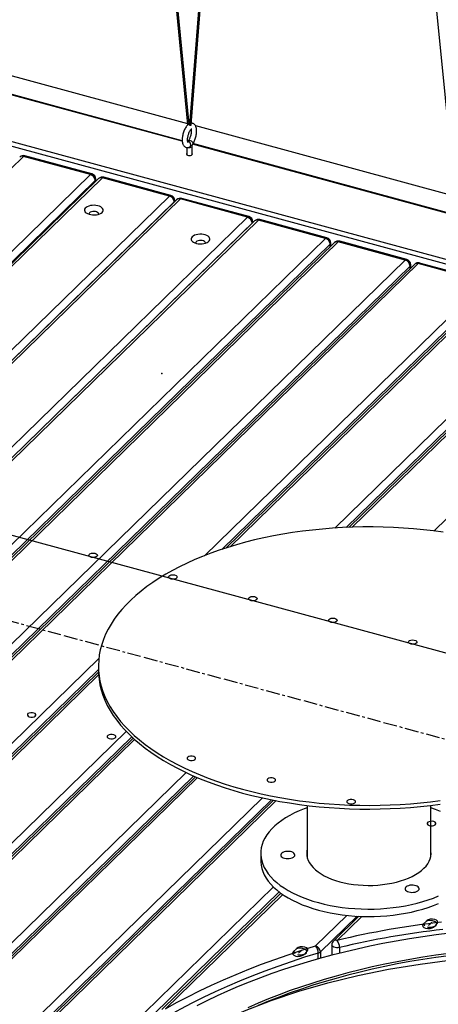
# Model space of a CAD drawing. Header units: millimetres. Extents: x -1584 to 1986, y -2679 to 1286.
# Tile 6 of 9: x 755 to 1141, y -1621 to -711. Entities that reach past the tile are written whole.
import ezdxf

# ---------------------------------------------------------------- set-up
doc = ezdxf.new("R2010")
doc.units = ezdxf.units.MM
doc.header["$PDSIZE"] = -1
doc.linetypes.add('CENTERX2', pattern=[20.32, 12.7, -2.54, 2.54, -2.54])

msp = doc.modelspace()

# ---------------------------------------------------------------- linework, layer by layer
at = {"color": 7, "linetype": 'Continuous', "lineweight": 25}
for p, q in [((771.58, 627.92), (909.71, -807.49)), ((911.19, -807.25), (773.16, 627.19)), ((1015.11, 509.24), (911.46, -807.82)), ((912.96, -807.84), (1016.55, 508.5)), ((1019.2, 507.14), (1157.23, -875.58)), ((1751.22, -1096.22), (53.49, -634.81)), ((1752.82, -1100.98), (52.09, -638.75)), ((669.37, -741.26), (909.62, -806.56)), ((904.81, -823.09), (666.8, -758.41)), ((904.78, -822.55), (667.08, -757.95)), ((911.17, -806.98), (911.24, -807)), ((917, -808.56), (1157.05, -873.8)), ((913.94, -835.38), (913.94, -827.61)), ((1152.45, -890.4), (914.43, -825.71)), ((1152.42, -889.85), (914.72, -825.25)), ((758.1, -837), (112.19, -1467.43)), ((820.01, -853.83), (758.1, -837)), ((821.32, -853.29), (759.41, -836.47)), ((908.94, -828.84), (908.94, -835.38)), ((174.1, -1484.25), (820.01, -853.83)), ((824.43, -859.32), (178.52, -1489.74)), ((827.57, -857.54), (181.66, -1487.97)), ((831.06, -856.83), (185.16, -1487.26)), ((824.43, -860.61), (824.43, -859.32)), ((825.01, -860.04), (825.01, -858.12)), ((892.97, -873.66), (831.06, -856.83)), ((894.28, -873.12), (832.37, -856.3)), ((247.06, -1504.08), (892.97, -873.66)), ((897.39, -879.15), (251.49, -1509.57)), ((899.65, -877.13), (253.74, -1507.56)), ((903.14, -876.42), (257.24, -1506.85)), ((897.39, -879.33), (897.39, -879.15)), ((897.97, -878.77), (897.97, -877.95)), ((965.05, -893.25), (903.14, -876.42)), ((966.36, -892.71), (904.45, -875.89)), ((319.15, -1523.67), (965.05, -893.25)), ((969.47, -898.74), (323.57, -1529.16)), ((971.73, -896.72), (325.82, -1527.15)), ((975.22, -896.01), (329.32, -1526.44)), ((969.47, -898.92), (969.47, -898.74)), ((970.05, -898.36), (970.05, -897.54)), ((1037.13, -912.84), (975.22, -896.01)), ((1038.44, -912.3), (976.53, -895.48)), ((391.23, -1543.26), (1037.13, -912.84)), ((1041.55, -918.33), (395.65, -1548.75)), ((1045.58, -916.79), (399.67, -1547.22)), ((1049.07, -916.08), (403.16, -1546.51)), ((1041.55, -920.72), (1041.55, -918.33)), ((1042.13, -920.16), (1042.13, -917.13)), ((1110.98, -932.91), (1049.07, -916.08)), ((1112.29, -932.37), (1050.38, -915.55)), ((465.07, -1563.33), (1110.98, -932.91)), ((1119.43, -936.86), (473.52, -1567.29)), ((1122.92, -936.16), (477.01, -1566.58)), ((1115.98, -940.23), (1115.98, -937.2)), ((1184.83, -952.98), (1122.92, -936.16)), ((1186.14, -952.44), (1124.23, -935.62)), ((1115.4, -938.4), (469.5, -1568.82)), ((1115.4, -940.79), (1115.4, -938.4)), ((925.28, -1206.31), (1184.83, -952.98)), ((1189.25, -958.47), (941.29, -1200.49)), ((1193.28, -956.93), (944.98, -1199.28)), ((1196.77, -956.23), (949.07, -1197.99)), ((1045.86, -1180.77), (1258.68, -973.05)), ((1263.1, -978.54), (1056.49, -1180.2)), ((1267.13, -977), (1059.05, -1180.09)), ((1270.62, -976.3), (1061.92, -1179.99)), ((1137.45, -1183.52), (1332.53, -993.12)), ((538.92, -1583.41), (827.72, -1301.53)), ((827.35, -1308.51), (827.35, -1311.93)), ((827.35, -1311.69), (543.35, -1588.89)), ((827.39, -1314.06), (547.37, -1587.36)), ((827.52, -1316.63), (550.86, -1586.65)), ((612.77, -1603.48), (853.13, -1368.88)), ((858.12, -1373.82), (617.19, -1608.96)), ((859.37, -1374.98), (621.22, -1607.43)), ((860.81, -1376.28), (624.71, -1606.72)), ((686.62, -1623.55), (908.57, -1406.92)), ((915.42, -1410.03), (691.04, -1629.03)), ((917.12, -1410.77), (695.07, -1627.5)), ((919.05, -1411.59), (698.56, -1626.79)), ((760.47, -1643.62), (979.01, -1430.31)), ((987.28, -1432.05), (764.89, -1649.1)), ((989.32, -1432.45), (768.92, -1647.57)), ((991.64, -1432.89), (772.41, -1646.86)), ((1020.2, -1437.28), (1020.2, -1484.92)), ((1134.5, -1484.92), (1134.5, -1437.28)), ((977.35, -1481.65), (977.35, -1488.51)), ((834.32, -1663.69), (989.04, -1512.67)), ((994.38, -1517.26), (838.74, -1669.18)), ((996.1, -1518.53), (885.94, -1626.05)), ((997.71, -1519.66), (889.44, -1625.34)), ((1028.06, -1567.29), (1057.1, -1538.95)), ((1066.37, -1539.7), (1032.48, -1572.78)), ((1068.16, -1539.8), (1044.58, -1562.82)), ((1070.82, -1539.9), (1048.07, -1562.11)), ((1030.6, -1579.15), (1030.6, -1573.8)), ((1032.48, -1572.78), (1032.48, -1578.63)), ((1043.07, -1566.39), (1043.07, -1575.79)), ((1050.19, -1568.73), (1050.19, -1573.97))]:
    msp.add_line(p, q, dxfattribs=at)
at = {"color": 7, "linetype": 'Continuous'}
for p, q in [((1804.21, -1474.8), (35.38, -994.07)), ((1130.78, -1543.94), (1127.51, -1547.13)), ((1140.5, -1546.59), (1137.24, -1549.77)), ((1010.7, -1569.54), (1007.43, -1572.73)), ((1020.43, -1572.19), (1017.16, -1575.37))]:
    msp.add_line(p, q, dxfattribs=at)
at = {"color": 7, "linetype": 'CENTERX2'}
for p, q in [((721.7, -1260.1), (792.45, -1279.33)), ((795.54, -1280.17), (866.3, -1299.4)), ((869.39, -1300.24), (940.15, -1319.47)), ((943.24, -1320.31), (1014, -1339.54)), ((1017.09, -1340.38), (1087.84, -1359.61)), ((1090.94, -1360.45), (1161.69, -1379.68)), ((1135.64, -1545.26), (1132.37, -1548.45)), ((1015.56, -1570.86), (1012.3, -1574.05))]:
    msp.add_line(p, q, dxfattribs=at)
at = {"color": 7, "linetype": 'Continuous', "lineweight": 25, "flags": 128}
for points in [[(911.19, -807.25), (911.19, -807.31), (911.11, -807.44), (910.92, -807.57), (910.67, -807.66), (910.38, -807.71), (910.1, -807.71), (909.88, -807.66), (909.74, -807.56), (909.71, -807.49)], [(911.46, -807.82), (911.5, -807.94), (911.64, -808.07), (911.86, -808.17), (912.14, -808.22), (912.43, -808.2), (912.69, -808.13), (912.88, -808.01), (912.96, -807.87), (912.96, -807.84)], [(910.43, -822.68), (910.72, -822.4), (911.37, -822.21), (912.2, -822.31), (913.07, -822.67), (913.85, -823.25), (914.42, -823.97), (914.7, -824.7)], [(913.65, -828.21), (913.93, -827.73), (913.94, -827.62)], [(914.7, -824.7), (914.64, -825.34), (914.55, -825.51)], [(908.94, -834.2), (908.75, -834.5), (908.73, -835.02), (909.07, -835.51), (909.73, -835.9), (910.63, -836.15), (911.63, -836.21), (912.61, -836.08), (913.43, -835.77), (913.98, -835.34), (914.19, -834.83), (914.03, -834.31), (913.94, -834.2)], [(830.73, -888.77), (831.39, -887.94), (831.7, -887.05), (831.67, -886.15), (831.28, -885.27), (830.55, -884.45), (829.52, -883.72), (828.23, -883.12), (826.73, -882.65), (825.07, -882.36), (823.34, -882.24), (821.59, -882.31), (819.91, -882.55), (818.35, -882.96), (816.99, -883.53), (815.88, -884.23), (815.06, -885.03), (814.57, -885.89), (814.43, -886.79), (814.65, -887.68), (815.21, -888.54), (816.09, -889.32), (817.26, -889.99), (818.66, -890.52), (820.25, -890.9), (821.95, -891.11), (823.7, -891.14), (825.43, -890.98), (827.06, -890.65), (828.52, -890.16), (829.76, -889.52), (830.73, -888.77)], [(827.55, -890.51), (827.57, -890.05), (827.28, -889.41), (826.65, -888.84), (825.73, -888.38), (824.59, -888.07), (823.34, -887.94), (822.06, -887.99), (820.87, -888.23), (819.86, -888.64), (819.1, -889.17), (818.67, -889.79), (818.6, -890.45), (818.61, -890.51)], [(914.04, -911.42), (913.39, -912.25), (913.07, -913.14), (913.11, -914.04), (913.5, -914.92), (914.22, -915.74), (915.25, -916.47), (916.55, -917.08), (918.05, -917.54), (919.7, -917.83), (921.44, -917.95), (923.19, -917.88), (924.87, -917.64), (926.42, -917.23), (927.79, -916.66), (928.9, -915.96), (929.71, -915.17), (930.2, -914.3), (930.34, -913.4), (930.13, -912.51), (929.57, -911.65), (928.69, -910.87), (927.52, -910.2), (926.11, -909.67), (924.53, -909.29), (922.82, -909.08), (921.07, -909.05), (919.35, -909.21), (917.72, -909.54), (916.26, -910.03), (915.01, -910.67), (914.04, -911.42)], [(926.17, -917.31), (926.18, -916.85), (925.89, -916.21), (925.26, -915.64), (924.34, -915.18), (923.21, -914.87), (921.95, -914.74), (920.68, -914.8), (919.48, -915.03), (918.47, -915.44), (917.71, -915.97)], [(1146.11, -1184.71), (1137.02, -1183.47), (1127.84, -1182.4), (1118.6, -1181.51), (1109.29, -1180.8), (1099.95, -1180.27), (1090.56, -1179.93), (1081.16, -1179.76), (1071.76, -1179.78), (1062.36, -1179.98), (1052.99, -1180.36), (1043.64, -1180.92), (1034.35, -1181.67), (1025.12, -1182.59), (1015.96, -1183.69), (1006.88, -1184.97), (997.91, -1186.42), (989.05, -1188.04), (980.32, -1189.84), (971.72, -1191.8), (963.27, -1193.93), (954.98, -1196.22), (946.87, -1198.67), (938.94, -1201.28), (931.21, -1204.04), (923.68, -1206.94), (916.37, -1209.99), (909.29, -1213.18), (902.45, -1216.5), (895.85, -1219.96), (889.52, -1223.54), (883.44, -1227.23), (877.64, -1231.05), (872.13, -1234.97), (866.9, -1239), (861.98, -1243.13), (857.35, -1247.35), (853.04, -1251.65), (849.05, -1256.04), (845.38, -1260.5), (842.04, -1265.02), (839.03, -1269.61), (836.36, -1274.26), (834.03, -1278.95), (832.04, -1283.69), (830.4, -1288.46), (829.11, -1293.26), (828.17, -1298.08), (827.59, -1302.91), (827.36, -1307.75), (827.48, -1312.6), (827.95, -1317.43), (828.78, -1322.26), (829.96, -1327.07), (831.49, -1331.85), (833.37, -1336.59), (835.59, -1341.3), (838.16, -1345.96), (841.07, -1350.57), (844.3, -1355.11), (847.87, -1359.6), (851.77, -1364.01), (855.98, -1368.34), (860.51, -1372.58), (865.34, -1376.74), (870.47, -1380.8), (875.9, -1384.75), (881.61, -1388.6), (887.6, -1392.34), (893.86, -1395.96), (900.37, -1399.45), (907.14, -1402.81), (914.15, -1406.04), (921.39, -1409.14), (928.85, -1412.09), (936.52, -1414.89), (944.39, -1417.54), (952.44, -1420.04), (960.68, -1422.38)], [(827.35, -1311.93), (827.48, -1316.03), (827.95, -1320.86), (828.78, -1325.69), (829.96, -1330.49), (831.49, -1335.27), (833.37, -1340.02), (835.59, -1344.73), (838.16, -1349.39), (841.07, -1353.99), (844.3, -1358.54), (847.87, -1363.02), (851.77, -1367.43), (855.98, -1371.77), (860.51, -1376.01), (865.34, -1380.17), (870.47, -1384.23), (875.9, -1388.18), (881.61, -1392.03), (887.6, -1395.77), (893.86, -1399.38), (900.37, -1402.88), (907.14, -1406.24), (914.15, -1409.47), (921.39, -1412.56), (928.85, -1415.51), (936.52, -1418.32), (944.39, -1420.97), (952.44, -1423.47), (960.68, -1425.81)], [(960.68, -1422.38), (969.08, -1424.56), (977.63, -1426.58), (986.32, -1428.43), (995.15, -1430.11), (1004.08, -1431.61), (1013.13, -1432.94), (1022.26, -1434.1), (1031.47, -1435.08), (1040.75, -1435.88), (1050.08, -1436.5), (1059.44, -1436.93), (1068.84, -1437.19), (1078.24, -1437.26), (1087.64, -1437.16), (1097.03, -1436.87), (1106.39, -1436.39), (1115.71, -1435.74), (1124.98, -1434.91), (1134.18, -1433.89), (1143.29, -1432.71)], [(960.68, -1425.81), (969.08, -1427.99), (977.63, -1430.01), (986.32, -1431.86), (995.15, -1433.53), (1004.08, -1435.04), (1013.13, -1436.37), (1022.26, -1437.53), (1031.47, -1438.51), (1040.75, -1439.31), (1050.08, -1439.93), (1059.44, -1440.36), (1068.84, -1440.62), (1078.24, -1440.69), (1087.64, -1440.58), (1097.03, -1440.29), (1106.39, -1439.82), (1115.71, -1439.17), (1124.98, -1438.34), (1134.18, -1437.32), (1143.29, -1436.13)], [(1020.2, -1439.39), (1017.58, -1440.36), (1012.93, -1442.26), (1008.51, -1444.29), (1004.34, -1446.46), (1000.42, -1448.75), (996.77, -1451.15), (993.4, -1453.67), (990.33, -1456.28), (987.57, -1458.98), (985.11, -1461.76), (982.99, -1464.61), (981.19, -1467.51), (979.74, -1470.47), (978.62, -1473.47), (977.85, -1476.5), (977.44, -1479.54), (977.37, -1482.6), (977.65, -1485.64), (978.29, -1488.68), (979.27, -1491.69), (980.59, -1494.66), (982.26, -1497.59), (984.26, -1500.47), (986.59, -1503.27), (989.24, -1506.01), (992.19, -1508.65), (995.45, -1511.2), (998.99, -1513.65), (1002.81, -1515.98), (1006.89, -1518.2), (1011.21, -1520.28), (1015.77, -1522.23), (1020.55, -1524.04), (1025.52, -1525.7), (1030.68, -1527.2)], [(1143.49, -1443.02), (1138.93, -1441.07), (1134.5, -1439.39)], [(999.37, -1486.08), (1000.78, -1486.36), (1002.27, -1486.47), (1003.78, -1486.4), (1005.21, -1486.14), (1006.48, -1485.73), (1007.54, -1485.18), (1008.32, -1484.51), (1008.78, -1483.77), (1008.9, -1483), (1008.67, -1482.23), (1008.1, -1481.51), (1007.22, -1480.87), (1006.09, -1480.36), (1004.75, -1480), (1003.29, -1479.81), (1001.78, -1479.79), (1000.31, -1479.95), (998.94, -1480.29), (997.77, -1480.78), (996.84, -1481.39), (996.22, -1482.1), (995.93, -1482.86), (995.98, -1483.64), (996.39, -1484.39), (997.11, -1485.07), (998.13, -1485.64), (999.37, -1486.08)], [(1020.2, -1478.39), (1020.1, -1478.91), (1019.86, -1481.23), (1019.97, -1483.55), (1020.44, -1485.87), (1021.25, -1488.15), (1022.42, -1490.4), (1023.92, -1492.59), (1025.75, -1494.72), (1027.9, -1496.76), (1030.35, -1498.72), (1033.1, -1500.56), (1036.11, -1502.29), (1039.39, -1503.9), (1042.89, -1505.36), (1046.61, -1506.68), (1050.52, -1507.85)], [(1050.52, -1507.85), (1054.59, -1508.85), (1058.8, -1509.68), (1063.13, -1510.35), (1067.54, -1510.83), (1072.02, -1511.14), (1076.53, -1511.27), (1081.04, -1511.21), (1085.53, -1510.97), (1089.97, -1510.55), (1094.34, -1509.95), (1098.59, -1509.17), (1102.72, -1508.23), (1106.69, -1507.12), (1110.48, -1505.86), (1114.06, -1504.45), (1117.42, -1502.89), (1120.54, -1501.21), (1123.38, -1499.4), (1125.94, -1497.49), (1128.21, -1495.47), (1130.15, -1493.38), (1131.78, -1491.21), (1133.06, -1488.98), (1134.01, -1486.7), (1134.6, -1484.4), (1134.85, -1482.08), (1134.73, -1479.75), (1134.5, -1478.39)], [(977.35, -1488.51), (977.37, -1489.45), (977.65, -1492.5), (978.29, -1495.54), (979.27, -1498.55), (980.59, -1501.52), (982.26, -1504.45), (984.26, -1507.32), (986.59, -1510.13), (989.24, -1512.86), (992.19, -1515.51), (995.45, -1518.06), (998.99, -1520.51), (1002.81, -1522.84), (1006.89, -1525.06), (1011.21, -1527.14), (1015.77, -1529.09), (1020.55, -1530.9), (1025.52, -1532.56), (1030.68, -1534.06)], [(1114.26, -1517.31), (1115.67, -1517.59), (1117.16, -1517.69), (1118.67, -1517.62), (1120.09, -1517.37), (1121.37, -1516.95), (1122.43, -1516.4), (1123.21, -1515.73), (1123.67, -1514.99), (1123.79, -1514.22), (1123.56, -1513.45), (1122.99, -1512.73), (1122.11, -1512.1), (1120.98, -1511.59), (1119.64, -1511.23), (1118.18, -1511.03), (1116.67, -1511.01), (1115.19, -1511.18), (1113.83, -1511.51), (1112.66, -1512), (1111.73, -1512.62), (1111.11, -1513.32), (1110.81, -1514.09), (1110.87, -1514.86), (1111.28, -1515.61), (1112, -1516.29), (1113.02, -1516.87), (1114.26, -1517.31)], [(1030.68, -1527.2), (1036, -1528.55), (1041.47, -1529.73), (1047.06, -1530.74), (1052.76, -1531.58), (1058.55, -1532.24), (1064.4, -1532.72), (1070.29, -1533.03), (1076.22, -1533.15), (1082.14, -1533.1), (1088.05, -1532.86), (1093.92, -1532.45), (1099.74, -1531.85), (1105.47, -1531.08), (1111.11, -1530.13), (1116.62, -1529.02), (1122, -1527.74), (1127.22, -1526.29), (1132.27, -1524.69), (1137.13, -1522.94), (1141.77, -1521.05)], [(1030.68, -1534.06), (1036, -1535.41), (1041.47, -1536.58), (1047.06, -1537.6), (1052.76, -1538.43), (1058.55, -1539.1), (1064.4, -1539.58), (1070.29, -1539.89), (1076.22, -1540.01), (1082.14, -1539.96), (1088.05, -1539.72), (1093.92, -1539.3), (1099.74, -1538.71), (1105.47, -1537.94), (1111.11, -1536.99), (1116.62, -1535.88), (1122, -1534.6), (1127.22, -1533.15), (1132.27, -1531.55), (1137.13, -1529.8), (1141.77, -1527.9)], [(1152.2, -1555.56), (1139.64, -1557.12), (1127.17, -1558.85), (1114.79, -1560.76), (1102.52, -1562.84), (1090.36, -1565.1), (1078.33, -1567.52), (1066.43, -1570.11), (1054.67, -1572.87), (1043.06, -1575.79), (1031.61, -1578.87), (1020.33, -1582.11), (1009.22, -1585.51), (998.3, -1589.06), (987.56, -1592.76), (977.03, -1596.62), (966.7, -1600.61), (956.59, -1604.76), (946.7, -1609.04), (937.04, -1613.46), (927.62, -1618.01), (918.44, -1622.69)], [(889.44, -1625.34), (899.63, -1619.71), (910.1, -1614.22), (920.83, -1608.86), (931.81, -1603.64), (943.04, -1598.57), (954.52, -1593.64), (966.23, -1588.86), (978.17, -1584.23), (990.33, -1579.76), (1002.7, -1575.44), (1015.28, -1571.29), (1028.06, -1567.29)], [(1030.6, -1573.8), (1017.93, -1577.76), (1005.46, -1581.88), (993.19, -1586.16), (981.13, -1590.59), (969.29, -1595.18), (957.67, -1599.92), (946.29, -1604.81), (935.15, -1609.85), (924.26, -1615.02), (913.62, -1620.33), (903.25, -1625.78), (893.13, -1631.36)], [(1151.13, -1574.21), (1139.09, -1575.85), (1127.14, -1577.66), (1115.3, -1579.64), (1103.57, -1581.8), (1091.97, -1584.12), (1080.49, -1586.62), (1069.16, -1589.28), (1057.98, -1592.1), (1046.96, -1595.09), (1036.11, -1598.23), (1025.43, -1601.54), (1014.94, -1604.99), (1004.65, -1608.6), (994.56, -1612.36), (984.67, -1616.26), (975.01, -1620.3), (965.57, -1624.49)], [(1050.19, -1568.73), (1048.87, -1568.94), (1047.49, -1568.95), (1046.15, -1568.77), (1044.96, -1568.41), (1044.01, -1567.9), (1043.37, -1567.27), (1043.08, -1566.57), (1043.07, -1566.39)], [(1151.13, -1576.36), (1139.09, -1577.99), (1127.14, -1579.8), (1115.3, -1581.79), (1103.57, -1583.94), (1091.97, -1586.27), (1080.49, -1588.76), (1069.16, -1591.42), (1057.98, -1594.24), (1046.96, -1597.23), (1036.11, -1600.38), (1025.43, -1603.68), (1014.94, -1607.13), (1004.65, -1610.74), (994.56, -1614.5), (984.67, -1618.4), (975.01, -1622.45)]]:
    msp.add_lwpolyline(points, dxfattribs=at)
at = {"color": 7, "linetype": 'Continuous', "flags": 128}
for points in [[(819.59, -1207.4), (818.72, -1206.73), (818.41, -1205.95), (818.71, -1205.16), (819.57, -1204.49), (820.87, -1204.04), (822.4, -1203.88), (823.93, -1204.03), (825.23, -1204.48), (826.1, -1205.15), (826.41, -1205.93), (826.11, -1206.72), (825.25, -1207.39), (823.95, -1207.84), (822.42, -1208), (820.89, -1207.85), (819.59, -1207.4)], [(893.44, -1227.47), (892.57, -1226.8), (892.26, -1226.02), (892.56, -1225.23), (893.42, -1224.56), (894.72, -1224.11), (896.25, -1223.95), (897.78, -1224.1), (899.08, -1224.55), (899.95, -1225.22), (900.26, -1226), (899.96, -1226.79), (899.1, -1227.46), (897.8, -1227.91), (896.27, -1228.07), (894.74, -1227.92), (893.44, -1227.47)], [(967.29, -1247.54), (966.42, -1246.88), (966.11, -1246.09), (966.41, -1245.3), (967.27, -1244.63), (968.57, -1244.18), (970.1, -1244.02), (971.63, -1244.17), (972.93, -1244.62), (973.8, -1245.29), (974.11, -1246.07), (973.81, -1246.86), (972.95, -1247.53), (971.65, -1247.98), (970.12, -1248.14), (968.59, -1247.99), (967.29, -1247.54)], [(1041.14, -1267.61), (1040.27, -1266.95), (1039.96, -1266.16), (1040.26, -1265.37), (1041.12, -1264.7), (1042.41, -1264.25), (1043.94, -1264.09), (1045.48, -1264.25), (1046.78, -1264.69), (1047.65, -1265.36), (1047.96, -1266.14), (1047.66, -1266.93), (1046.79, -1267.6), (1045.5, -1268.05), (1043.97, -1268.21), (1042.44, -1268.06), (1041.14, -1267.61)], [(1114.99, -1287.68), (1114.11, -1287.02), (1113.81, -1286.23), (1114.11, -1285.44), (1114.97, -1284.77), (1116.26, -1284.32), (1117.79, -1284.16), (1119.32, -1284.32), (1120.63, -1284.76), (1121.5, -1285.43), (1121.81, -1286.22), (1121.51, -1287), (1120.64, -1287.67), (1119.35, -1288.12), (1117.82, -1288.28), (1116.29, -1288.13), (1114.99, -1287.68)], [(766.34, -1351.53), (764.77, -1351.54), (763.34, -1351.85), (762.24, -1352.42), (761.66, -1353.17), (761.67, -1353.97), (762.28, -1354.71), (763.39, -1355.27), (764.83, -1355.58), (766.39, -1355.57), (767.83, -1355.26), (768.93, -1354.68), (769.51, -1353.94), (769.5, -1353.14), (768.89, -1352.4), (767.78, -1351.83), (766.34, -1351.53)], [(840.18, -1371.6), (838.62, -1371.61), (837.19, -1371.92), (836.09, -1372.49), (835.5, -1373.24), (835.52, -1374.04), (836.12, -1374.78), (837.24, -1375.34), (838.68, -1375.65), (840.24, -1375.64), (841.68, -1375.33), (842.78, -1374.75), (843.36, -1374.01), (843.35, -1373.21), (842.74, -1372.47), (841.63, -1371.9), (840.18, -1371.6)], [(914.03, -1391.67), (912.47, -1391.68), (911.03, -1391.99), (909.94, -1392.56), (909.35, -1393.31), (909.36, -1394.11), (909.97, -1394.85), (911.08, -1395.42), (912.53, -1395.72), (914.09, -1395.71), (915.53, -1395.4), (916.62, -1394.83), (917.21, -1394.08), (917.2, -1393.28), (916.59, -1392.54), (915.48, -1391.97), (914.03, -1391.67)], [(987.88, -1411.74), (986.32, -1411.75), (984.88, -1412.06), (983.79, -1412.63), (983.2, -1413.38), (983.21, -1414.18), (983.82, -1414.92), (984.93, -1415.49), (986.38, -1415.79), (987.94, -1415.78), (989.38, -1415.47), (990.47, -1414.9), (991.06, -1414.15), (991.05, -1413.35), (990.44, -1412.61), (989.33, -1412.04), (987.88, -1411.74)], [(1061.73, -1431.81), (1060.17, -1431.82), (1058.73, -1432.13), (1057.64, -1432.7), (1057.05, -1433.45), (1057.06, -1434.25), (1057.67, -1434.99), (1058.78, -1435.56), (1060.23, -1435.86), (1061.79, -1435.85), (1063.23, -1435.54), (1064.32, -1434.97), (1064.91, -1434.22), (1064.9, -1433.42), (1064.29, -1432.68), (1063.18, -1432.11), (1061.73, -1431.81)], [(1136.02, -1452), (1134.46, -1452.01), (1133.02, -1452.32), (1131.93, -1452.89), (1131.34, -1453.64), (1131.35, -1454.44), (1131.96, -1455.18), (1133.07, -1455.75), (1134.52, -1456.05), (1136.08, -1456.04), (1137.52, -1455.73), (1138.61, -1455.16), (1139.2, -1454.41), (1139.19, -1453.61), (1138.58, -1452.87), (1137.47, -1452.3), (1136.02, -1452)], [(1127.51, -1547.13), (1126.9, -1548.19), (1127.12, -1549.29), (1128.14, -1550.26), (1129.81, -1550.96), (1131.86, -1551.27), (1134, -1551.16), (1135.88, -1550.63), (1137.24, -1549.77)], [(1140.5, -1546.59), (1141.12, -1545.53), (1140.89, -1544.43), (1139.87, -1543.45), (1138.21, -1542.76), (1136.15, -1542.44), (1134.02, -1542.56), (1132.13, -1543.08), (1130.78, -1543.94)], [(845.86, -1699.74), (861.26, -1686.09), (878.38, -1673.01), (897.16, -1660.53), (917.5, -1648.73), (939.31, -1637.65), (962.51, -1627.34), (986.99, -1617.85), (1012.64, -1609.21), (1039.34, -1601.47), (1066.99, -1594.67), (1095.45, -1588.82), (1124.6, -1583.96), (1154.31, -1580.11), (1184.46, -1577.28), (1214.9, -1575.49), (1245.51, -1574.75), (1276.15, -1575.05), (1306.67, -1576.41), (1336.96, -1578.8), (1366.87, -1582.23)], [(1007.43, -1572.73), (1006.82, -1573.79), (1007.04, -1574.89), (1008.06, -1575.86), (1009.73, -1576.56), (1011.79, -1576.87), (1013.92, -1576.76), (1015.81, -1576.23), (1017.16, -1575.37)], [(1020.43, -1572.19), (1021.04, -1571.13), (1020.82, -1570.03), (1019.8, -1569.05), (1018.13, -1568.36), (1016.07, -1568.04), (1013.94, -1568.16), (1012.05, -1568.68), (1010.7, -1569.54)]]:
    msp.add_lwpolyline(points, dxfattribs=at)
at = {"color": 7, "linetype": 'CENTERX2', "flags": 128}
for points in [[(1139.63, -1547.94), (1140, -1546.75), (1139.46, -1545.57), (1138.09, -1544.59), (1136.1, -1543.96), (1133.79, -1543.77), (1131.51, -1544.05), (1129.61, -1544.75), (1128.38, -1545.78), (1128.01, -1546.97), (1128.55, -1548.14), (1129.92, -1549.12), (1131.91, -1549.75), (1134.22, -1549.95), (1136.5, -1549.67), (1138.4, -1548.96), (1139.63, -1547.94)], [(1019.55, -1573.54), (1019.93, -1572.35), (1019.39, -1571.17), (1018.02, -1570.2), (1016.02, -1569.56), (1013.71, -1569.37), (1011.44, -1569.65), (1009.54, -1570.35), (1008.31, -1571.38), (1007.93, -1572.57), (1008.47, -1573.74), (1009.84, -1574.72), (1011.84, -1575.35), (1014.15, -1575.55), (1016.42, -1575.27), (1018.32, -1574.56), (1019.55, -1573.54)]]:
    msp.add_lwpolyline(points, dxfattribs=at)
at = {"color": 7, "linetype": 'Continuous', "lineweight": 25}
for centre, radius, start, end in [((910.07, -826.35), 2.67, 352.9094, 92.21972), ((911.43, -825.08), 3.84, 253.9642, 305.4227), ((910.74, -826.54), 1.99, 300.1086, 355.82331), ((758.1, -841.29), 5, 74.79549, 134.30503), ((756.97, -840.4), 3.58, 71.58383, 131.32619), ((759.19, -837.8), 1.35, 80.73183, 143.96753), ((821.1, -854.63), 1.35, 80.73183, 143.96753), ((818.37, -859.68), 6.07, 3.39156, 74.33381), ((820.01, -858.12), 5, 0, 74.79549), ((823.35, -858.06), 1.66, 310.64064, 357.99746), ((831.06, -861.12), 5, 74.79549, 134.30503), ((829.93, -860.23), 3.58, 71.58383, 131.32619), ((832.16, -857.63), 1.35, 80.73183, 143.96753), ((894.06, -874.46), 1.35, 80.73183, 143.96753), ((891.33, -879.51), 6.07, 3.39156, 74.33381), ((892.97, -877.95), 5, 0, 74.79549), ((896.31, -877.89), 1.66, 310.64064, 357.99746), ((903.14, -880.71), 5, 74.79549, 134.30503), ((902.01, -879.82), 3.58, 71.58383, 131.32619), ((904.24, -877.22), 1.35, 80.73183, 143.96753), ((966.14, -894.05), 1.35, 80.73183, 143.96753), ((963.41, -899.1), 6.07, 3.39156, 74.33381), ((965.05, -897.54), 5, 360, 74.79549), ((968.39, -897.48), 1.66, 310.64064, 357.99746), ((975.22, -900.3), 5, 74.79549, 134.30503), ((974.09, -899.41), 3.58, 71.58383, 131.32619), ((976.32, -896.81), 1.35, 80.73183, 143.96753), ((918.58, -917.05), 1.38, 128.79926, 190.77381), ((1038.23, -913.64), 1.35, 80.73183, 143.96753), ((1035.49, -918.69), 6.07, 3.39156, 74.33381), ((1037.13, -917.13), 5, 360, 74.79549), ((1040.47, -917.07), 1.66, 310.64064, 357.99746), ((1049.07, -920.37), 5, 74.79549, 134.30503), ((1047.94, -919.48), 3.58, 71.58383, 131.32619), ((1050.16, -916.88), 1.35, 80.73183, 143.96753), ((1112.07, -933.71), 1.35, 80.73183, 143.96753), ((1109.34, -938.76), 6.07, 3.39156, 74.33381), ((1110.98, -937.2), 5, 360, 74.79549), ((1114.32, -937.14), 1.66, 310.64064, 357.99746), ((1122.92, -940.44), 5, 74.79549, 134.30503), ((1121.79, -939.55), 3.58, 71.58383, 131.32619), ((1124.01, -936.95), 1.35, 80.73183, 143.96753), ((1235.33, -2346.39), 806.33, 96.46399, 103.42876), ((1235.45, -2344.65), 797.73, 96.46399, 103.42876), ((1048.07, -1566.39), 5, 134.30503, 180), ((1046.93, -1565.45), 3.53, 71.12277, 131.78725), ((1039.07, -1568.63), 11.12, 359.51977, 35.94216), ((1021.07, -1573.77), 9.52, 359.82986, 42.83843), ((1026.42, -1573.14), 6.07, 3.39156, 74.33381), ((1029.4, -1569.33), 4.63, 285.0118, 311.72896)]:
    msp.add_arc(centre, radius, start, end, dxfattribs=at)
for points, knots in [([(909.87, -808.01), (909.68, -808.19), (909.12, -808.69), (908.31, -809.78), (907.42, -811.23), (906.64, -812.86), (905.97, -814.59), (905.44, -816.38), (905.05, -818.2), (904.8, -820), (904.71, -821.75), (904.8, -823.42), (905.07, -824.92), (905.53, -826.21), (906.16, -827.24), (906.94, -828.05), (907.9, -828.62), (908.99, -828.91), (910.11, -828.88), (911.02, -828.63), (911.53, -828.37), (911.73, -828.26)], [0, 0, 0, 0, 0.032309, 0.09371, 0.155263, 0.215432, 0.274602, 0.333279, 0.39189, 0.450749, 0.510272, 0.571058, 0.633959, 0.691821, 0.742841, 0.789129, 0.833216, 0.880832, 0.926002, 0.970855, 1, 1, 1, 1]), ([(909.71, -807.49), (909.73, -807.61), (909.76, -807.81), (909.86, -808), (909.9, -808.07)], [0, 0, 0, 0, 0.594001, 1, 1, 1, 1]), ([(911.54, -806.87), (911.45, -806.89), (911.32, -806.94), (911.21, -807.01), (911.17, -807.04)], [0, 0, 0, 0, 0.68405, 1, 1, 1, 1]), ([(911.47, -807.7), (911.46, -807.69), (911.45, -807.68), (911.4, -807.65), (911.35, -807.61), (911.3, -807.56), (911.26, -807.5), (911.23, -807.44), (911.2, -807.38), (911.19, -807.32), (911.19, -807.29), (911.19, -807.27)], [0, 0, 0, 0, 0.1525775, 0.2668193, 0.3831475, 0.4996031, 0.6135153, 0.7222013, 0.8235362, 0.916254, 1, 1, 1, 1]), ([(912.76, -808.49), (912.81, -808.41), (912.92, -808.22), (912.95, -807.98), (912.96, -807.83)], [0, 0, 0, 0, 0.410774, 1, 1, 1, 1]), ([(914.55, -825.51), (914.71, -825.27), (915.17, -824.57), (915.87, -823.27), (916.59, -821.59), (917.19, -819.82), (917.65, -818.01), (917.98, -816.2), (918.15, -814.42), (918.15, -812.71), (917.97, -811.09), (917.59, -809.67), (917.03, -808.5), (916.31, -807.59), (915.44, -806.91), (914.43, -806.51), (913.6, -806.36), (913.16, -806.44), (913.07, -806.45)], [0, 0, 0, 0, 0.038647, 0.112663, 0.185259, 0.256957, 0.328322, 0.39982, 0.471833, 0.544987, 0.620156, 0.698488, 0.764395, 0.822925, 0.877532, 0.93071, 0.986783, 1, 1, 1, 1]), ([(910.13, -824.14), (910.14, -824.14), (910.16, -824.17), (910.03, -823.96), (909.88, -823.44), (909.76, -822.64), (909.72, -821.6), (909.8, -820.35), (910, -818.96), (910.32, -817.5), (910.76, -816.06), (911.29, -814.71), (911.88, -813.51), (912.48, -812.55), (913.02, -811.88), (913.42, -811.49), (913.65, -811.38), (913.61, -811.39), (913.6, -811.39)], [0, 0, 0, 0, 0.019992, 0.079753, 0.140347, 0.204376, 0.272427, 0.343758, 0.417359, 0.492307, 0.567836, 0.643198, 0.717597, 0.790259, 0.860299, 0.920185, 0.983851, 1, 1, 1, 1]), ([(912.99, -811.94), (913.02, -812.1), (913.11, -812.5), (913.16, -813.43), (913.11, -814.63), (912.95, -815.99), (912.65, -817.44), (912.24, -818.89), (911.73, -820.28), (911.16, -821.48), (910.72, -822.25), (910.48, -822.6), (910.43, -822.68)], [0, 0, 0, 0, 0.070878, 0.175132, 0.284842, 0.398464, 0.514508, 0.63173, 0.749021, 0.865082, 0.970264, 1, 1, 1, 1]), ([(910.43, -822.68), (910.31, -822.86), (910.12, -823.13), (909.98, -823.45), (909.93, -823.57)], [0, 0, 0, 0, 0.659995, 1, 1, 1, 1]), ([(913.94, -827.61), (913.94, -827.53), (913.95, -827.36), (914, -826.98), (914.11, -826.51), (914.26, -826.06), (914.42, -825.72), (914.51, -825.57), (914.55, -825.52), (914.55, -825.51)], [0, 0, 0, 0, 0.126764, 0.289876, 0.476185, 0.675519, 0.84196, 0.983677, 1, 1, 1, 1])]:
    msp.add_open_spline(points, degree=3, knots=knots, dxfattribs=at)
at = {"color": 7, "linetype": 'Continuous'}
for p in [(886.09, -1037.88), (1134.01, -1546.86), (1013.93, -1572.46)]:
    msp.add_point(p, dxfattribs=at)

doc.saveas('drawing.dxf')
